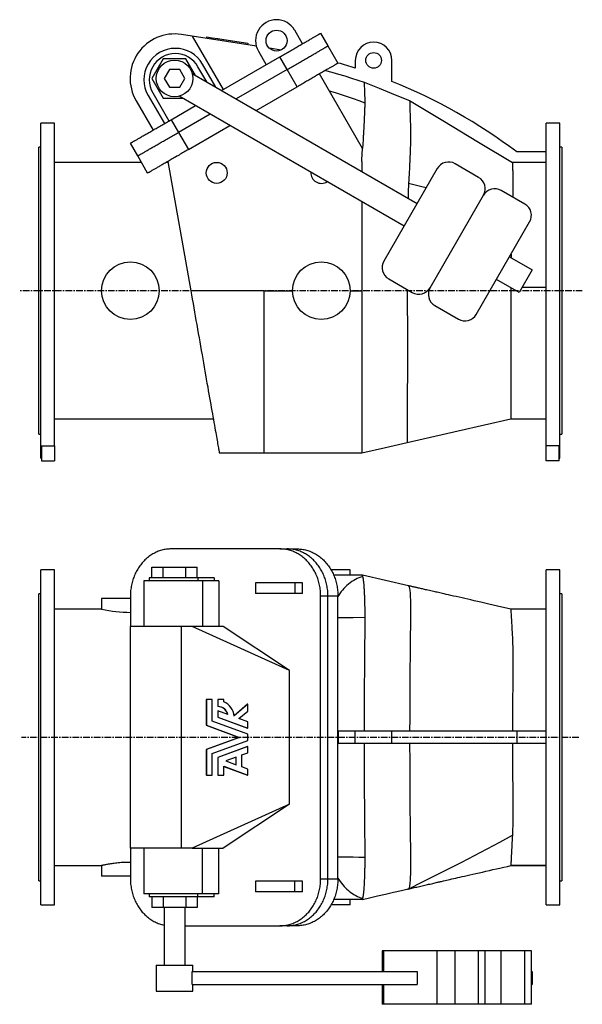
# Model space of a CAD drawing. Extents: x 269 to 2609, y 14 to 1924.
# Tile 1 of 2: x 269 to 1345, y 14 to 1895. Entities that reach past the tile are written whole.
import ezdxf

# ---------------------------------------------------------------- set-up
doc = ezdxf.new("R2010")
doc.units = 0
doc.linetypes.add('CENTERX2', pattern=[20.32, 12.7, -2.54, 2.54, -2.54])
doc.layers.get('0').update_dxf_attribs({"linetype": 'CONTINUOUS'})
doc.layers.add('FORMAT', color=7, linetype='CONTINUOUS')

msp = doc.modelspace()

# ---------------------------------------------------------------- linework, layer by layer
at = {"color": 7, "linetype": 'CONTINUOUS'}
for p, q in [((599.1, 1863.7), (578.5, 1866.9)), ((599.1, 1863.7), (658.1, 1761.5)), ((721.8, 1844.4), (599.1, 1863.7)), ((626.4, 1862.4), (625.9, 1859.5)), ((626.4, 1862.4), (637.4, 1860.7)), ((810, 1849.1), (795, 1875.1)), ((844.6, 1869.1), (858.6, 1844.9)), ((637.4, 1860.7), (636.9, 1857.8)), ((637.4, 1860.7), (648.3, 1859)), ((648.3, 1859), (647.9, 1856)), ((648.3, 1859), (659.3, 1857.3)), ((659.3, 1857.3), (658.8, 1854.3)), ((659.3, 1857.3), (705.4, 1850)), ((705.4, 1850), (704.9, 1847.1)), ((858.6, 1844.9), (877.6, 1812)), ((725.7, 1835.1), (740.7, 1809.1)), ((768.9, 1837.1), (746.6, 1840.5)), ((543.7, 1820.4), (522, 1782.9)), ((587, 1820.4), (543.7, 1820.4)), ((605.3, 1788.7), (587, 1820.4)), ((644.2, 1766.2), (618.8, 1810.3)), ((655.3, 1759.8), (766.7, 1824.1)), ((780.7, 1799.9), (766.7, 1824.1)), ((878.2, 1812.3), (877.3, 1812.6)), ((910.9, 1817.4), (910.9, 1802.4)), ((980.9, 1777.2), (980.9, 1817.4)), ((555.5, 1799.9), (545.7, 1782.9)), ((575.1, 1799.9), (555.5, 1799.9)), ((584.9, 1782.9), (575.1, 1799.9)), ((599, 1792.3), (1029, 1544.1)), ((626.9, 1776.2), (610.1, 1805.3)), ((780.7, 1799.9), (683.3, 1743.7)), ((799.7, 1767), (780.7, 1799.9)), ((924.7, 1648.9), (842.3, 1791.6)), ((522, 1782.9), (543.7, 1745.4)), ((545.7, 1782.9), (555.5, 1765.9)), ((575.1, 1765.9), (584.9, 1782.9)), ((514.8, 1750.3), (545.8, 1696.6)), ((523.5, 1755.3), (554.5, 1701.6)), ((555.5, 1765.9), (575.1, 1765.9)), ((721.3, 1721.7), (799.7, 1767)), ((491.7, 1740.4), (524.2, 1684.1)), ((543.7, 1745.4), (580.3, 1745.4)), ((558.8, 1704.1), (605.3, 1731)), ((1004, 1500.8), (574, 1749)), ((633.3, 1714.8), (572.8, 1679.9)), ((335.9, 1697.4), (309.9, 1697.4)), ((309.9, 1377.4), (309.9, 1697.4)), ((335.9, 1080.7), (335.9, 1697.4)), ((558.8, 1704.1), (572.8, 1679.9)), ((1301.9, 1697.4), (1275.9, 1697.4)), ((1275.9, 1080.7), (1275.9, 1697.4)), ((1301.9, 1377.4), (1301.9, 1697.4)), ((572.8, 1679.9), (591.8, 1647)), ((591.8, 1647), (671.3, 1692.9)), ((494.9, 1634.9), (480.9, 1659.1)), ((309.9, 1651.4), (305.9, 1651.4)), ((305.9, 1377.4), (305.9, 1651.4)), ((1275.9, 1642.4), (1219.4, 1642.4)), ((1305.9, 1651.4), (1301.9, 1651.4)), ((1305.9, 1651.4), (1305.9, 1103.4)), ((502.1, 1622.4), (335.9, 1622.4)), ((513.9, 1602), (494.9, 1634.9)), ((553, 1622.4), (549.2, 1622.4)), ((552.7, 1624.4), (596.2, 1377.4)), ((923.1, 1624.1), (923.1, 1605.2)), ((1146.7, 1593.9), (1101.7, 1619.9)), ((1275.9, 1622.1), (1211.5, 1622.1)), ((1067.5, 1610.8), (965.5, 1434.1)), ((1235, 1542.9), (1190, 1568.9)), ((923.1, 1547.5), (923.1, 1377.4)), ((1053.8, 1383.1), (1155.8, 1559.8)), ((1142.2, 1332.1), (1244.2, 1508.8)), ((1205.7, 1442.1), (1249, 1417.1)), ((1249, 1417.1), (1224, 1373.8)), ((974.7, 1399.9), (1019.7, 1373.9)), ((1224, 1373.8), (1180.7, 1398.8)), ((305.9, 1103.4), (305.9, 1377.4)), ((309.9, 1057.4), (309.9, 1377.4)), ((735.9, 1377.4), (596.2, 1377.4)), ((735.9, 1377.4), (735.9, 1067.4)), ((735.9, 1377.4), (790.9, 1377.4)), ((900.9, 1377.4), (923.1, 1377.4)), ((1011.6, 1378.6), (1010.3, 1377.5)), ((1275.9, 1383.2), (1229.4, 1383.2)), ((1301.9, 1057.4), (1301.9, 1377.4)), ((1063, 1348.9), (1108, 1322.9)), ((335.9, 1132.4), (639.4, 1132.4)), ((1208.1, 1132.4), (1275.9, 1132.4)), ((305.9, 1103.4), (309.9, 1103.4)), ((1301.9, 1103.4), (1305.9, 1103.4)), ((310.9, 1080.7), (335.9, 1080.7)), ((310.9, 1080.7), (310.9, 1052.4)), ((335.9, 1080.7), (335.9, 1052.4)), ((1300.9, 1080.7), (1275.9, 1080.7)), ((1275.9, 1052.4), (1275.9, 1080.7)), ((1300.9, 1052.4), (1300.9, 1080.7)), ((309.9, 1057.4), (310.9, 1057.4)), ((650.9, 1067.4), (735.9, 1067.4)), ((735.9, 1067.4), (923.2, 1067.4)), ((1300.9, 1057.4), (1301.9, 1057.4)), ((310.9, 1052.4), (335.9, 1052.4)), ((1300.9, 1052.4), (1275.9, 1052.4)), ((766.7, 884.1), (558.8, 884.1)), ((766.7, 884.1), (780.7, 884.1)), ((780.7, 884.1), (799.7, 884.1)), ((522, 829.1), (522, 849.1)), ((522, 849.1), (543.7, 849.1)), ((543.7, 829.1), (543.7, 849.1)), ((543.7, 849.1), (587, 849.1)), ((587, 829.1), (587, 849.1)), ((587, 849.1), (608.6, 849.1)), ((608.6, 829.1), (608.6, 849.1)), ((335.9, 844.1), (309.9, 844.1)), ((309.9, 204.1), (309.9, 844.1)), ((335.9, 204.1), (335.9, 844.1)), ((516.8, 829.1), (516.8, 823.1)), ((610.1, 829.1), (516.8, 829.1)), ((641.1, 829.1), (610.1, 829.1)), ((610.1, 829.1), (610.1, 823.1)), ((641.1, 829.1), (641.1, 823.1)), ((865.9, 844.1), (864.5, 844.1)), ((865.9, 841.6), (865.9, 844.1)), ((900.9, 844.1), (865.9, 844.1)), ((924.7, 834.1), (869.5, 834.1)), ((900.9, 834.1), (900.9, 844.1)), ((924.7, 834.1), (924.7, 831.4)), ((924.7, 831.4), (924.7, 834.1)), ((1301.9, 844.1), (1275.9, 844.1)), ((1275.9, 204.1), (1275.9, 844.1)), ((1301.9, 204.1), (1301.9, 844.1)), ((506.8, 823.1), (506.8, 736.1)), ((618.8, 823.1), (506.8, 823.1)), ((649.8, 823.1), (618.8, 823.1)), ((618.8, 823.1), (618.8, 736.1)), ((649.8, 823.1), (649.8, 736.1)), ((720.3, 819.1), (720.3, 799.1)), ((795, 819.1), (720.3, 819.1)), ((810, 819.1), (795, 819.1)), ((795, 819.1), (795, 799.1)), ((810, 799.1), (810, 819.1)), ((309.9, 798.1), (305.9, 798.1)), ((305.9, 250.1), (305.9, 798.1)), ((480.9, 794.1), (480.9, 736.1)), ((795, 799.1), (720.3, 799.1)), ((810, 799.1), (795, 799.1)), ((844.6, 254.1), (844.6, 794.1)), ((858.6, 794.1), (844.6, 794.1)), ((858.6, 254.1), (858.6, 794.1)), ((877.6, 794.1), (858.6, 794.1)), ((877.6, 536.1), (877.6, 794.1)), ((1305.9, 798.1), (1301.9, 798.1)), ((1305.9, 798.1), (1305.9, 250.1)), ((425.9, 789.1), (425.9, 769.1)), ((480.9, 789.1), (425.9, 789.1)), ((425.9, 769.1), (335.9, 769.1)), ((1275.9, 769.1), (1208.1, 769.1)), ((480.3, 736.1), (480.3, 312.1)), ((578.5, 736.1), (480.3, 736.1)), ((599.1, 736.1), (578.5, 736.1)), ((578.5, 312.1), (578.5, 736.1)), ((784.8, 651.7), (599.1, 736.1)), ((658.1, 736.1), (599.1, 736.1)), ((784.8, 651.7), (658.1, 736.1)), ((784.8, 396.5), (784.8, 651.7)), ((625.9, 596.3), (625.9, 547.2)), ((626.4, 596.3), (625.9, 596.3)), ((626.4, 596.3), (626.4, 547.2)), ((637.4, 596.3), (626.4, 596.3)), ((637.4, 555), (637.4, 596.3)), ((647.9, 596.3), (647.9, 582.8)), ((648.3, 596.3), (647.9, 596.3)), ((648.3, 596.3), (648.3, 582.8)), ((659.3, 596.3), (648.3, 596.3)), ((659.3, 591.8), (659.3, 596.3)), ((704.9, 587.3), (679, 565.2)), ((705.4, 587.3), (679, 564.9)), ((705.4, 587.3), (704.9, 587.3)), ((705.4, 574.4), (705.4, 587.3)), ((648.3, 582.8), (647.9, 582.8)), ((647.9, 574.5), (647.9, 562.8)), ((648.3, 574.5), (647.9, 574.5)), ((648.3, 574.5), (648.3, 562.8)), ((667.5, 567.5), (648.3, 574.5)), ((688.3, 559.8), (705.4, 574.4)), ((625.9, 547.2), (688.7, 524.1)), ((626.4, 547.2), (625.9, 547.2)), ((626.4, 547.2), (689.2, 524.1)), ((705.4, 529.9), (637.4, 555)), ((647.9, 562.8), (704.9, 541.7)), ((648.3, 562.8), (647.9, 562.8)), ((648.3, 562.8), (705.4, 541.7)), ((705.4, 553.5), (688.3, 559.8)), ((705.4, 541.7), (705.4, 553.5)), ((705.4, 541.7), (704.9, 541.7)), ((705.4, 518.2), (705.4, 529.9)), ((877.3, 512.1), (877.3, 536.1)), ((878.2, 536.1), (877.3, 536.1)), ((910.9, 536.1), (878.2, 536.1)), ((878.2, 536.1), (878.2, 512.1)), ((910.9, 512.1), (910.9, 536.1)), ((980.9, 536.1), (910.9, 536.1)), ((980.9, 512.1), (980.9, 536.1)), ((1219.4, 536.1), (980.9, 536.1)), ((1219.4, 536.1), (1219.4, 512.1)), ((1275.9, 536.1), (1219.4, 536.1)), ((688.7, 524.1), (625.9, 500.9)), ((689.2, 524.1), (626.4, 500.9)), ((637.4, 493.2), (705.4, 518.2)), ((689.2, 524.1), (688.7, 524.1)), ((878.2, 512.1), (877.3, 512.1)), ((877.6, 254.1), (877.6, 512.1)), ((910.9, 512.1), (878.2, 512.1)), ((980.9, 512.1), (910.9, 512.1)), ((1219.4, 512.1), (980.9, 512.1)), ((1275.9, 512.1), (1219.4, 512.1)), ((625.9, 500.9), (625.9, 451.9)), ((626.4, 500.9), (625.9, 500.9)), ((626.4, 500.9), (626.4, 451.9)), ((637.4, 451.9), (637.4, 493.2)), ((704.9, 506.4), (647.9, 485.4)), ((705.4, 506.4), (648.3, 485.4)), ((694.2, 490.5), (705.4, 494.6)), ((694.2, 467.6), (694.2, 490.5)), ((705.4, 506.4), (704.9, 506.4)), ((705.4, 494.6), (705.4, 506.4)), ((647.9, 485.4), (647.9, 451.9)), ((648.3, 485.4), (647.9, 485.4)), ((648.3, 485.4), (648.3, 451.9)), ((683.2, 486.5), (663.2, 479.1)), ((663.2, 479.1), (683.2, 471.7)), ((682.8, 471.9), (682.8, 486.3)), ((683.2, 471.7), (683.2, 486.5)), ((626.4, 451.9), (625.9, 451.9)), ((626.4, 451.9), (637.4, 451.9)), ((648.3, 451.9), (647.9, 451.9)), ((648.3, 451.9), (659.3, 451.9)), ((659.3, 468.8), (705.4, 451.9)), ((659.3, 451.9), (659.3, 468.8)), ((659.3, 468.7), (704.9, 451.9)), ((705.4, 463.5), (694.2, 467.6)), ((705.4, 451.9), (704.9, 451.9)), ((705.4, 451.9), (705.4, 463.5)), ((784.8, 396.5), (599.1, 312.1)), ((784.8, 396.5), (658.1, 312.1)), ((578.5, 312.1), (480.3, 312.1)), ((480.9, 312.1), (480.9, 254.1)), ((506.8, 312.1), (506.8, 225.1)), ((599.1, 312.1), (578.5, 312.1)), ((599.1, 312.1), (658.1, 312.1)), ((618.8, 225.1), (618.8, 312.1)), ((649.8, 225.1), (649.8, 312.1)), ((335.9, 279.1), (425.9, 279.1)), ((425.9, 279.1), (425.9, 259.1)), ((1208.1, 279.1), (1275.9, 279.1)), ((1208.1, 279.1), (1208.1, 279.1)), ((1275.9, 279.1), (1208.1, 279.1)), ((305.9, 250.1), (309.9, 250.1)), ((480.9, 259.1), (425.9, 259.1)), ((720.3, 249.1), (720.3, 229.1)), ((795, 249.1), (720.3, 249.1)), ((810, 249.1), (795, 249.1)), ((795, 229.1), (795, 249.1)), ((810, 229.1), (810, 249.1)), ((844.6, 254.1), (858.6, 254.1)), ((858.6, 254.1), (877.6, 254.1)), ((1301.9, 250.1), (1305.9, 250.1)), ((795, 229.1), (720.3, 229.1)), ((810, 229.1), (795, 229.1)), ((618.8, 225.1), (506.8, 225.1)), ((516.8, 225.1), (516.8, 219.1)), ((610.1, 219.1), (516.8, 219.1)), ((522, 219.1), (522, 199.1)), ((543.7, 219.1), (543.7, 199.1)), ((587, 219.1), (587, 199.1)), ((608.6, 219.1), (608.6, 199.1)), ((610.1, 219.1), (610.1, 225.1)), ((641.1, 219.1), (610.1, 219.1)), ((649.8, 225.1), (618.8, 225.1)), ((641.1, 219.1), (641.1, 225.1)), ((924.7, 214.1), (869.5, 214.1)), ((900.9, 204.1), (900.9, 214.1)), ((924.7, 216.7), (924.7, 214.1)), ((924.7, 216.7), (924.7, 214.1)), ((309.9, 204.1), (335.9, 204.1)), ((543.7, 199.1), (522, 199.1)), ((587, 199.1), (543.7, 199.1)), ((545.3, 199.1), (545.3, 89.1)), ((585.3, 89.1), (585.3, 199.1)), ((608.6, 199.1), (587, 199.1)), ((865.9, 204.1), (864.5, 204.1)), ((865.9, 204.1), (865.9, 206.6)), ((900.9, 204.1), (865.9, 204.1)), ((1275.9, 204.1), (1301.9, 204.1)), ((585.3, 164.1), (766.7, 164.1)), ((780.7, 164.1), (766.7, 164.1)), ((799.7, 164.1), (780.7, 164.1)), ((962.2, 116.1), (962.2, 76.6)), ((965.5, 116.1), (962.2, 116.1)), ((1067.5, 116.1), (965.5, 116.1)), ((965.5, 76.6), (965.5, 116.1)), ((1101.7, 116.1), (1067.5, 116.1)), ((1067.5, 14.1), (1067.5, 116.1)), ((1146.7, 116.1), (1101.7, 116.1)), ((1101.7, 14.1), (1101.7, 116.1)), ((1159.2, 116.1), (1146.7, 116.1)), ((1146.7, 14.1), (1146.7, 116.1)), ((1159.2, 14.1), (1159.2, 116.1)), ((1190, 116.1), (1159.2, 116.1)), ((1235, 116.1), (1190, 116.1)), ((1190, 14.1), (1190, 116.1)), ((1247.5, 116.1), (1235, 116.1)), ((1235, 14.1), (1235, 116.1)), ((1247.5, 14.1), (1247.5, 116.1)), ((530.3, 89.1), (530.3, 39.1)), ((530.3, 89.1), (535, 89.1)), ((535, 89.1), (600.3, 89.1)), ((599, 51.6), (599, 76.6)), ((599, 76.6), (1029, 76.6)), ((600.3, 76.6), (600.3, 89.1)), ((1029, 76.6), (1029, 51.6)), ((1247.5, 76.6), (1249, 76.6)), ((1249, 76.6), (1249, 51.6)), ((530.3, 39.1), (535, 39.1)), ((535, 39.1), (600.3, 39.1)), ((599, 51.6), (1029, 51.6)), ((600.3, 39.1), (600.3, 51.6)), ((962.2, 51.6), (962.2, 14.1)), ((965.5, 14.1), (965.5, 51.6)), ((1247.5, 51.6), (1249, 51.6)), ((965.5, 14.1), (962.2, 14.1)), ((1067.5, 14.1), (965.5, 14.1)), ((1101.7, 14.1), (1067.5, 14.1)), ((1146.7, 14.1), (1101.7, 14.1)), ((1159.2, 14.1), (1146.7, 14.1)), ((1190, 14.1), (1159.2, 14.1)), ((1235, 14.1), (1190, 14.1)), ((1247.5, 14.1), (1235, 14.1))]:
    msp.add_line(p, q, dxfattribs=at)
for points in [[(766.7, 1824.1), (769, 1825.5), (771.2, 1826.8), (773.5, 1828.1), (775.7, 1829.4), (778, 1830.7), (780.2, 1832), (782.4, 1833.2), (784.7, 1834.5), (786.9, 1835.8), (789, 1837), (791.2, 1838.3), (793.3, 1839.5), (795.5, 1840.8), (797.6, 1842), (799.6, 1843.2), (801.7, 1844.3), (803.7, 1845.5), (805.7, 1846.6), (807.6, 1847.8), (809.5, 1848.9), (811.4, 1850), (813.2, 1851), (815, 1852.1), (816.8, 1853.1), (818.5, 1854.1), (820.2, 1855), (821.8, 1856), (823.4, 1856.9), (824.9, 1857.8), (826.4, 1858.6), (827.8, 1859.4), (829.2, 1860.2), (830.5, 1861), (831.8, 1861.7), (833, 1862.4), (834.2, 1863.1), (835.3, 1863.8), (836.3, 1864.4), (837.3, 1864.9), (838.3, 1865.5), (839.1, 1866), (839.9, 1866.4), (840.7, 1866.9), (841.4, 1867.3), (842, 1867.6), (842.5, 1867.9), (843, 1868.2), (843.4, 1868.5), (843.8, 1868.7), (844.1, 1868.8), (844.3, 1869), (844.5, 1869.1), (844.6, 1869.1), (844.6, 1869.1)], [(780.7, 1799.9), (783, 1801.2), (785.2, 1802.5), (787.5, 1803.8), (789.7, 1805.1), (792, 1806.4), (794.2, 1807.7), (796.4, 1809), (798.7, 1810.3), (800.9, 1811.5), (803, 1812.8), (805.2, 1814), (807.3, 1815.3), (809.5, 1816.5), (811.6, 1817.7), (813.6, 1818.9), (815.7, 1820.1), (817.7, 1821.2), (819.7, 1822.4), (821.6, 1823.5), (823.5, 1824.6), (825.4, 1825.7), (827.2, 1826.8), (829, 1827.8), (830.8, 1828.8), (832.5, 1829.8), (834.2, 1830.8), (835.8, 1831.7), (837.4, 1832.6), (838.9, 1833.5), (840.4, 1834.4), (841.8, 1835.2), (843.2, 1836), (844.5, 1836.8), (845.8, 1837.5), (847, 1838.2), (848.2, 1838.9), (849.3, 1839.5), (850.3, 1840.1), (851.3, 1840.7), (852.3, 1841.2), (853.1, 1841.7), (853.9, 1842.2), (854.7, 1842.6), (855.4, 1843), (856, 1843.4), (856.5, 1843.7), (857, 1844), (857.4, 1844.2), (857.8, 1844.4), (858.1, 1844.6), (858.3, 1844.7), (858.5, 1844.8), (858.6, 1844.9), (858.6, 1844.9)], [(877.6, 1812), (877.6, 1812), (877.5, 1811.9), (877.3, 1811.8), (877.1, 1811.7), (876.8, 1811.5), (876.4, 1811.3), (876, 1811.1), (875.5, 1810.8), (875, 1810.5), (874.4, 1810.1), (873.7, 1809.7), (872.9, 1809.3), (872.1, 1808.8), (871.3, 1808.3), (870.3, 1807.8), (869.3, 1807.2), (868.3, 1806.6), (867.2, 1806), (866, 1805.3), (864.8, 1804.6), (863.5, 1803.8), (862.2, 1803.1), (860.8, 1802.3), (859.4, 1801.5), (857.9, 1800.6), (856.4, 1799.7), (854.8, 1798.8), (853.2, 1797.9), (851.5, 1796.9), (849.8, 1795.9), (848, 1794.9), (846.2, 1793.9), (844.4, 1792.8), (842.5, 1791.7), (840.6, 1790.6), (838.7, 1789.5), (836.7, 1788.3), (834.7, 1787.2), (832.6, 1786), (830.6, 1784.8), (828.5, 1783.6), (826.3, 1782.4), (824.2, 1781.1), (822, 1779.9), (819.9, 1778.6), (817.7, 1777.4), (815.4, 1776.1), (813.2, 1774.8), (811, 1773.5), (808.7, 1772.2), (806.5, 1770.9), (804.2, 1769.6), (802, 1768.3), (799.7, 1767)], [(853.7, 1798.2), (866.2, 1794.8), (878.6, 1791.3), (891, 1787.6), (903.3, 1783.7), (915.6, 1779.7), (927.8, 1775.6)], [(927.8, 1775.6), (927.8, 1775.3), (927.9, 1774.9), (927.9, 1774.4), (927.9, 1773.7), (927.9, 1772.9), (927.9, 1772), (928, 1770.4), (928, 1768.7), (928.1, 1766.6), (928.2, 1764.4), (928.3, 1761.8), (928.3, 1759), (928.4, 1756), (928.5, 1752.7), (928.7, 1749.8), (928.8, 1746.7), (928.9, 1743.5), (929, 1740.1), (929, 1736.6)], [(927.8, 1775.6), (956.7, 1764), (987.3, 1751.8), (1014.8, 1740.8)], [(861, 1759.3), (872.4, 1755.9), (883.8, 1752.3), (895.3, 1748.6), (906.6, 1744.7), (917.9, 1740.7), (929, 1736.6)], [(929, 1736.6), (929, 1736.6), (929, 1736.5), (929, 1736.4), (929, 1736.2), (929, 1735.9), (929, 1735.5), (929, 1735.1), (929, 1734.5), (929, 1733.9), (928.9, 1733.4), (928.9, 1733.1), (928.9, 1732.8), (928.9, 1732.5), (928.9, 1732.2), (928.9, 1732), (928.9, 1731.7), (928.9, 1730.7), (928.8, 1729.8), (928.8, 1728.7), (928.8, 1727.6), (928.7, 1726.6), (928.7, 1725.5), (928.7, 1724.5), (928.6, 1723.5), (928.6, 1722.8), (928.6, 1722), (928.5, 1721.2), (928.5, 1720.3), (928.5, 1719.4), (928.4, 1718.4), (928.4, 1717.3), (928.4, 1716.3), (928.3, 1715.3), (928.3, 1714.2), (928.2, 1713.4), (928.2, 1712.6), (928.2, 1711.8), (928.1, 1710.7), (928.1, 1709.5), (928, 1708.1), (928, 1706.7), (927.9, 1705.5), (927.8, 1703.8), (927.8, 1702.2), (927.7, 1700.6), (927.6, 1698.9), (927.5, 1695.8), (927.4, 1694.4), (927.4, 1694.2), (927.4, 1694), (927.4, 1693.8), (927.3, 1693.6), (927.3, 1693.4), (927.3, 1693.2), (927.2, 1691.5), (927.2, 1689.9), (927.1, 1688.6), (927, 1687.5), (927, 1686.6), (927, 1686.4), (927, 1686.2), (926.9, 1686), (926.9, 1685.8), (926.9, 1685.7), (926.9, 1685.6), (926.9, 1685.4), (926.8, 1683.8), (926.7, 1681.9), (926.6, 1679.8), (926.5, 1677.5), (926.3, 1675.3), (926.2, 1673.1), (926.1, 1671.1), (926, 1669.2), (925.9, 1667.1), (925.7, 1665), (925.6, 1662.8), (925.5, 1660.5), (925.3, 1657.4), (925.1, 1654.5), (924.9, 1651.7), (924.7, 1648.9)], [(1014.8, 1740.8), (1014.8, 1740.4), (1014.9, 1739.7), (1014.9, 1738.8), (1014.9, 1737.5), (1015, 1736), (1015, 1734.3), (1015.1, 1732.2), (1015.1, 1729.9), (1015.2, 1727.5), (1015.3, 1724.9), (1015.4, 1722), (1015.4, 1718.9), (1015.5, 1715.5), (1015.6, 1711.9), (1015.7, 1708.1), (1015.8, 1704), (1016, 1700), (1016.1, 1695.9), (1016.2, 1691.5), (1016.3, 1687), (1016.3, 1684.6), (1016.4, 1681.9), (1016.4, 1679.1), (1016.4, 1676.1), (1016.4, 1673), (1016.3, 1669.7), (1016.3, 1666.3), (1016.2, 1662.7), (1016.2, 1658.9), (1016.1, 1654.9), (1016, 1650.8), (1015.8, 1646.6), (1015.7, 1642.4), (1015.6, 1638), (1015.4, 1633.6), (1015.2, 1629.1), (1015, 1624.3), (1014.8, 1619.5), (1014.6, 1614.5), (1014.3, 1609.6), (1014, 1604.3), (1013.7, 1599.1), (1013.4, 1593.7), (1013.1, 1588.4), (1012.7, 1583.1)], [(1014.8, 1740.8), (1078.1, 1702.6), (1146.7, 1661.2), (1211.5, 1622.1)], [(480.9, 1659.1), (480.9, 1659.2), (481, 1659.2), (481.2, 1659.3), (481.4, 1659.4), (481.7, 1659.6), (482.1, 1659.8), (482.5, 1660.1), (483, 1660.4), (483.6, 1660.7), (484.2, 1661), (484.9, 1661.4), (485.6, 1661.9), (486.4, 1662.3), (487.3, 1662.8), (488.2, 1663.4), (489.2, 1663.9), (490.2, 1664.5), (491.3, 1665.2), (492.5, 1665.8), (493.7, 1666.5), (495, 1667.3), (496.3, 1668), (497.7, 1668.8), (499.1, 1669.7), (500.6, 1670.5), (502.1, 1671.4), (503.7, 1672.3), (505.4, 1673.3), (507, 1674.2), (508.7, 1675.2), (510.5, 1676.2), (512.3, 1677.3), (514.1, 1678.3), (516, 1679.4), (517.9, 1680.5), (519.9, 1681.6), (521.8, 1682.8), (523.9, 1683.9), (525.9, 1685.1), (528, 1686.3), (530.1, 1687.5), (532.2, 1688.8), (534.3, 1690), (536.5, 1691.2), (538.7, 1692.5), (540.9, 1693.8), (543.1, 1695), (545.3, 1696.3), (547.5, 1697.6), (549.8, 1698.9), (552, 1700.2), (554.3, 1701.5), (556.6, 1702.8), (558.8, 1704.1)], [(494.9, 1634.9), (494.9, 1634.9), (495, 1635), (495.2, 1635.1), (495.4, 1635.2), (495.7, 1635.4), (496.1, 1635.6), (496.5, 1635.8), (497, 1636.1), (497.6, 1636.4), (498.2, 1636.8), (498.9, 1637.2), (499.6, 1637.6), (500.4, 1638.1), (501.3, 1638.6), (502.2, 1639.1), (503.2, 1639.7), (504.2, 1640.3), (505.3, 1640.9), (506.5, 1641.6), (507.7, 1642.3), (509, 1643), (510.3, 1643.8), (511.7, 1644.6), (513.1, 1645.4), (514.6, 1646.3), (516.1, 1647.2), (517.7, 1648.1), (519.4, 1649), (521, 1650), (522.7, 1651), (524.5, 1652), (526.3, 1653), (528.1, 1654.1), (530, 1655.2), (531.9, 1656.3), (533.9, 1657.4), (535.8, 1658.5), (537.9, 1659.7), (539.9, 1660.9), (542, 1662.1), (544.1, 1663.3), (546.2, 1664.5), (548.3, 1665.7), (550.5, 1667), (552.7, 1668.2), (554.9, 1669.5), (557.1, 1670.8), (559.3, 1672.1), (561.5, 1673.4), (563.8, 1674.7), (566, 1676), (568.3, 1677.3), (570.6, 1678.6), (572.8, 1679.9)], [(591.8, 1647), (589.6, 1645.7), (587.3, 1644.4), (585, 1643.1), (582.8, 1641.8), (580.5, 1640.5), (578.3, 1639.2), (576.1, 1637.9), (573.9, 1636.6), (571.7, 1635.3), (569.5, 1634.1), (567.3, 1632.8), (565.2, 1631.6), (563.1, 1630.4), (561, 1629.2), (558.9, 1628), (556.9, 1626.8), (554.8, 1625.6), (552.9, 1624.5), (550.9, 1623.4), (549, 1622.3), (547.1, 1621.2), (545.3, 1620.1), (543.5, 1619.1), (541.7, 1618.1), (540, 1617.1), (538.4, 1616.1), (536.7, 1615.2), (535.1, 1614.3), (533.6, 1613.4), (532.1, 1612.5), (530.7, 1611.7), (529.3, 1610.9), (528, 1610.1), (526.7, 1609.4), (525.5, 1608.7), (524.3, 1608), (523.2, 1607.4), (522.2, 1606.8), (521.2, 1606.2), (520.3, 1605.7), (519.4, 1605.2), (518.6, 1604.7), (517.9, 1604.3), (517.2, 1603.9), (516.6, 1603.5), (516, 1603.2), (515.5, 1602.9), (515.1, 1602.7), (514.7, 1602.5), (514.4, 1602.3), (514.2, 1602.2), (514, 1602.1), (513.9, 1602), (513.9, 1602)], [(923.1, 1624.1), (923.3, 1627.6), (923.6, 1631.2), (923.8, 1634.7), (924, 1638.3), (924.3, 1641.9), (924.5, 1645.4), (924.7, 1648.9)], [(1211.5, 1622.1), (1211.5, 1621.7), (1211.5, 1621), (1211.5, 1620.2), (1211.5, 1619.1), (1211.5, 1617.9), (1211.6, 1616.4), (1211.6, 1614.8), (1211.6, 1612.9), (1211.7, 1610.8), (1211.7, 1608.6), (1211.8, 1606.1), (1211.8, 1603.4), (1211.9, 1600.4), (1211.9, 1597.3), (1212, 1594), (1212, 1590.4), (1212.1, 1586.6), (1212.2, 1582.7)], [(1012.7, 1583.1), (1012.4, 1576.7), (1012.2, 1570.4), (1012.2, 1564.1), (1012.2, 1557.7), (1012.1, 1553.8)], [(1012.7, 1583.1), (1038.2, 1576.7), (1046.6, 1574.6)], [(1212.2, 1582.7), (1212.2, 1579.4), (1212.2, 1576.1), (1212.2, 1572.6), (1212.2, 1569), (1212.2, 1565.2), (1212.1, 1561.4), (1212, 1557.5), (1212, 1556.2)], [(1208.6, 1447.2), (1208.6, 1441.5), (1208.5, 1440.4)], [(596.2, 1377.4), (597.7, 1369.2), (599.1, 1361.1), (600.6, 1352.9), (602, 1344.8), (603.4, 1336.6), (604.8, 1328.6), (606.3, 1320.5), (607.7, 1312.5), (609.2, 1304.1), (610.6, 1295.9), (612.1, 1287.6), (613.5, 1279.5), (614.9, 1271.3), (616.4, 1263.1), (617.8, 1255.1), (619.2, 1247.1), (620.6, 1239.3), (622, 1231.5), (623.3, 1223.9), (624.6, 1216.4), (626, 1208.6), (627.3, 1201), (628.7, 1193.5), (629.9, 1186.2), (631.1, 1179.5), (632.3, 1172.9), (633.4, 1166.4), (634.5, 1160.2), (635.6, 1154), (636.7, 1148.1), (637.7, 1142.4), (638.7, 1136.8), (639.7, 1131.1), (640.6, 1125.7), (641.5, 1120.4), (642.4, 1115.4), (643.2, 1110.9), (644, 1106.6), (644.7, 1102.6), (645.4, 1098.7), (646, 1095), (646.6, 1091.6), (647.2, 1088.4), (647.7, 1085.4), (648.2, 1082.5), (648.7, 1079.8), (649.1, 1077.4), (649.5, 1075.2), (649.8, 1073.5), (650.1, 1071.9), (650.3, 1070.6), (650.5, 1069.5), (650.7, 1068.6), (650.8, 1068), (650.9, 1067.6), (650.9, 1067.4), (650.9, 1067.4)], [(923.1, 1377.4), (923.1, 1368.8), (923.1, 1360.3), (923.1, 1351.7), (923.1, 1343.2), (923.1, 1334.7), (923.1, 1326.2), (923.1, 1317.8), (923.1, 1309.4), (923.1, 1300.7), (923.1, 1292), (923.1, 1283.3), (923.2, 1274.8), (923.2, 1266.7), (923.2, 1258.8), (923.2, 1250.9), (923.2, 1243.1), (923.1, 1235.5), (923.1, 1227.9), (923.1, 1220.5), (923.1, 1213.1), (923.1, 1205.6), (923.1, 1198.1), (923.1, 1190.9), (923.1, 1183.8), (923.1, 1177.1), (923.1, 1170.7), (923.2, 1164.4), (923.2, 1158.2), (923.2, 1152.3), (923.1, 1146.4), (923.1, 1140.8), (923.1, 1135.4), (923.1, 1129.8), (923.1, 1124.5), (923.1, 1119.4), (923.1, 1114.5), (923.1, 1110.1), (923.1, 1105.9), (923.1, 1101.8), (923.2, 1098), (923.2, 1094.4), (923.2, 1091), (923.2, 1087.8), (923.2, 1084.9), (923.1, 1082), (923.1, 1079.4), (923.1, 1077.1), (923.1, 1075), (923.1, 1073.2), (923.1, 1071.7), (923.1, 1070.4), (923.1, 1069.3), (923.1, 1068.5), (923.1, 1067.9), (923.2, 1067.5), (923.2, 1067.4), (923.2, 1067.4)], [(1010.3, 1377.5), (1010.3, 1368.8), (1010.3, 1360.1), (1010.3, 1351.4), (1010.3, 1342.7), (1010.3, 1334.1), (1010.4, 1325.5), (1010.4, 1317.4), (1010.4, 1309.4), (1010.4, 1301.5), (1010.4, 1293.6), (1010.4, 1285.8), (1010.4, 1277.6), (1010.4, 1269.5), (1010.4, 1261.5), (1010.4, 1253.6), (1010.4, 1245.8), (1010.4, 1238.2), (1010.4, 1231.1), (1010.4, 1224.1), (1010.4, 1217.2), (1010.4, 1210.5), (1010.4, 1203.9), (1010.3, 1197), (1010.3, 1190.4), (1010.3, 1183.8), (1010.3, 1177.5), (1010.3, 1171.3), (1010.3, 1165.3), (1010.3, 1159.9), (1010.3, 1154.6), (1010.3, 1149.5), (1010.3, 1144.5), (1010.3, 1139.8), (1010.3, 1134.9), (1010.3, 1130.3), (1010.3, 1125.9), (1010.3, 1121.7), (1010.3, 1117.8), (1010.3, 1114.1), (1010.3, 1110.8), (1010.3, 1107.7), (1010.3, 1104.8), (1010.3, 1102.1), (1010.3, 1099.7), (1010.3, 1097.3), (1010.3, 1095.2), (1010.3, 1093.3), (1010.3, 1091.7), (1010.3, 1090.3), (1010.3, 1089.2), (1010.3, 1088.4), (1010.3, 1087.8), (1010.3, 1087.4), (1010.3, 1087.3), (1010.3, 1087.3)], [(1208.1, 1382.9), (1208.1, 1374.8), (1208.1, 1366.5), (1208.1, 1358.1), (1208.1, 1349.8), (1208.1, 1341.4), (1208.1, 1333), (1208.1, 1324.7), (1208.1, 1316.4), (1208.1, 1308.5), (1208.1, 1300.7), (1208.1, 1293), (1208.1, 1285.4), (1208.1, 1277.9), (1208.1, 1270.3), (1208.1, 1262.9), (1208.1, 1255.5), (1208.1, 1248.3), (1208.1, 1241.3), (1208.1, 1234.6), (1208.1, 1228), (1208.1, 1221.7), (1208.1, 1215.5), (1208.1, 1209.4), (1208.1, 1203.4), (1208.1, 1197.6), (1208.1, 1192), (1208.1, 1186.7), (1208.1, 1181.5), (1208.1, 1176.7), (1208.1, 1172.2), (1208.1, 1167.8), (1208.1, 1163.7), (1208.1, 1159.9), (1208.1, 1156.1), (1208.1, 1152.7), (1208.1, 1149.5), (1208.1, 1146.5), (1208.1, 1143.8), (1208.1, 1142), (1208.1, 1140.3), (1208.1, 1138.8), (1208.1, 1137.4), (1208.1, 1135.9), (1208.1, 1134.7), (1208.1, 1133.7), (1208.1, 1133), (1208.1, 1132.6), (1208.1, 1132.4), (1208.1, 1132.4)], [(1010.3, 1087.3), (1107.8, 1109.5), (1208.2, 1132.4)], [(923.2, 1067.4), (968.7, 1077.8), (1010.3, 1087.3)], [(558.8, 884.1), (556.6, 884), (554.3, 883.9), (552, 883.7), (549.8, 883.5), (547.5, 883.1), (545.3, 882.7), (543.1, 882.2), (540.9, 881.6), (538.7, 881), (536.5, 880.3), (534.3, 879.5), (532.2, 878.6), (530.1, 877.7), (528, 876.7), (525.9, 875.6), (523.9, 874.5), (521.8, 873.3), (519.9, 872), (517.9, 870.7), (516, 869.3), (514.1, 867.8), (512.3, 866.3), (510.5, 864.7), (508.7, 863), (507, 861.3), (505.4, 859.5), (503.7, 857.7), (502.1, 855.8), (500.6, 853.9), (499.1, 851.9), (497.7, 849.9), (496.3, 847.8), (495, 845.7), (493.7, 843.5), (492.5, 841.3), (491.3, 839.1), (490.2, 836.8), (489.2, 834.5), (488.2, 832.1), (487.3, 829.7), (486.4, 827.3), (485.6, 824.9), (484.9, 822.4), (484.2, 819.9), (483.6, 817.4), (483, 814.8), (482.5, 812.3), (482.1, 809.7), (481.7, 807.1), (481.4, 804.5), (481.2, 801.9), (481, 799.3), (480.9, 796.7), (480.9, 794.1)], [(844.6, 794.1), (844.6, 796.7), (844.5, 799.3), (844.3, 801.9), (844.1, 804.5), (843.8, 807.1), (843.4, 809.7), (843, 812.3), (842.5, 814.8), (842, 817.4), (841.4, 819.9), (840.7, 822.4), (839.9, 824.9), (839.1, 827.3), (838.3, 829.7), (837.3, 832.1), (836.3, 834.5), (835.3, 836.8), (834.2, 839.1), (833, 841.3), (831.8, 843.5), (830.5, 845.7), (829.2, 847.8), (827.8, 849.9), (826.4, 851.9), (824.9, 853.9), (823.4, 855.8), (821.8, 857.7), (820.2, 859.5), (818.5, 861.3), (816.8, 863), (815, 864.7), (813.2, 866.3), (811.4, 867.8), (809.5, 869.3), (807.6, 870.7), (805.7, 872), (803.7, 873.3), (801.7, 874.5), (799.6, 875.6), (797.6, 876.7), (795.5, 877.7), (793.3, 878.6), (791.2, 879.5), (789, 880.3), (786.9, 881), (784.7, 881.6), (782.4, 882.2), (780.2, 882.7), (778, 883.1), (775.7, 883.5), (773.5, 883.7), (771.2, 883.9), (769, 884), (766.7, 884.1)], [(858.6, 794.1), (858.6, 796.7), (858.5, 799.3), (858.3, 801.9), (858.1, 804.5), (857.8, 807.1), (857.4, 809.7), (857, 812.3), (856.5, 814.8), (856, 817.4), (855.4, 819.9), (854.7, 822.4), (853.9, 824.9), (853.1, 827.3), (852.3, 829.7), (851.3, 832.1), (850.3, 834.5), (849.3, 836.8), (848.2, 839.1), (847, 841.3), (845.8, 843.5), (844.5, 845.7), (843.2, 847.8), (841.8, 849.9), (840.4, 851.9), (838.9, 853.9), (837.4, 855.8), (835.8, 857.7), (834.2, 859.5), (832.5, 861.3), (830.8, 863), (829, 864.7), (827.2, 866.3), (825.4, 867.8), (823.5, 869.3), (821.6, 870.7), (819.7, 872), (817.7, 873.3), (815.7, 874.5), (813.6, 875.6), (811.6, 876.7), (809.5, 877.7), (807.3, 878.6), (805.2, 879.5), (803, 880.3), (800.9, 881), (798.7, 881.6), (796.4, 882.2), (794.2, 882.7), (792, 883.1), (789.7, 883.5), (787.5, 883.7), (785.2, 883.9), (783, 884), (780.7, 884.1)], [(799.7, 884.1), (802, 884), (804.2, 883.9), (806.5, 883.7), (808.7, 883.5), (811, 883.1), (813.2, 882.7), (815.4, 882.2), (817.7, 881.6), (819.9, 881), (822, 880.3), (824.2, 879.5), (826.3, 878.6), (828.5, 877.7), (830.6, 876.7), (832.6, 875.6), (834.7, 874.5), (836.7, 873.3), (838.7, 872), (840.6, 870.7), (842.5, 869.3), (844.4, 867.8), (846.2, 866.3), (848, 864.7), (849.8, 863), (851.5, 861.3), (853.2, 859.5), (854.8, 857.7), (856.4, 855.8), (857.9, 853.9), (859.4, 851.9), (860.8, 849.9), (862.2, 847.8), (863.5, 845.7), (864.8, 843.5), (866, 841.3), (867.2, 839.1), (868.3, 836.8), (869.3, 834.5), (870.3, 832.1), (871.3, 829.7), (872.1, 827.3), (872.9, 824.9), (873.7, 822.4), (874.4, 819.9), (875, 817.4), (875.5, 814.8), (876, 812.3), (876.4, 809.7), (876.8, 807.1), (877.1, 804.5), (877.3, 801.9), (877.5, 799.3), (877.6, 796.7), (877.6, 794.1)], [(924.7, 831.4), (921.3, 830.3), (917.9, 829), (914.5, 827.6), (911.1, 825.9), (907.8, 824), (904.4, 821.8), (901.1, 819.4), (897.8, 816.8), (894.5, 814), (891.3, 810.9), (888.8, 808.2), (886.3, 805.4), (883.9, 802.4), (881.6, 799.2), (879.3, 795.8), (877.6, 793.3)], [(1012.3, 813.7), (968.7, 823.7), (924.7, 833.7)], [(924.7, 831.4), (924.9, 830.8), (925.1, 830.1), (925.3, 829.2), (925.5, 828.3), (925.6, 827.5), (925.7, 826.7), (925.9, 825.9), (926, 825.1), (926.1, 824.3), (926.2, 823.4), (926.3, 822.4), (926.5, 821.3), (926.6, 820.3), (926.7, 818.7), (926.9, 817.1), (927, 815.4), (927.2, 813.6), (927.3, 811.6), (927.4, 810.6), (927.5, 809.6), (927.5, 808.6), (927.6, 807.6), (927.6, 806.5), (927.7, 805.6), (927.7, 804.8), (927.8, 804), (927.8, 803.2), (927.9, 802.3), (927.9, 801.2), (928, 800), (928, 798.8), (928.1, 797.5), (928.1, 796.4), (928.2, 795.4), (928.2, 794.6), (928.2, 793.8), (928.2, 793.2), (928.3, 792.4), (928.3, 791.4), (928.3, 790.5), (928.4, 789.6), (928.4, 788.7), (928.4, 787.7), (928.5, 786.8), (928.5, 785.8), (928.5, 783.8), (928.6, 782), (928.6, 780.3), (928.7, 778.8), (928.7, 777.2), (928.7, 775.6), (928.8, 773.9), (928.8, 772), (928.8, 770.1), (928.9, 767.7), (928.9, 765.4), (928.9, 763.4), (928.9, 763.2), (928.9, 763), (928.9, 762.8), (928.9, 762.6), (928.9, 762.4), (928.9, 762.2), (928.9, 762), (928.9, 761.8), (929, 759.8), (929, 758.1), (929, 756.7), (929, 755.5), (929, 754.5), (929, 753.8), (929, 753.3), (929, 753.2), (929, 753.1)], [(1012.3, 813.7), (1012.4, 813.7), (1012.7, 813.6), (1013.3, 812.8), (1013.9, 811.1), (1014.5, 808.5), (1015, 804.4), (1015.5, 799.3), (1015.8, 793), (1016.1, 785.7), (1016.3, 777.4), (1016.4, 768.1), (1016.4, 764.2), (1016.4, 760.1), (1016.4, 756), (1016.3, 751.7), (1016.3, 747.3)], [(1208.1, 769.1), (1200.2, 770.9), (1191.3, 772.9), (1182.8, 774.9), (1174.4, 776.8), (1166.4, 778.6), (1158.6, 780.4), (1151.1, 782.1), (1144.5, 783.6), (1138.1, 785), (1132, 786.5), (1126, 787.8), (1120.3, 789.1), (1114.9, 790.4), (1109.2, 791.7), (1103.7, 792.9), (1098.6, 794.1), (1093.7, 795.2), (1089.1, 796.2), (1084.8, 797.2), (1080.7, 798.1), (1077.7, 798.8), (1074.9, 799.5), (1072.2, 800.1), (1069.7, 800.6), (1067.4, 801.2), (1065.3, 801.7), (1063.3, 802.1), (1055.3, 803.9), (1047.3, 805.8), (1045.3, 806.2), (1043.3, 806.7), (1041.3, 807.1), (1039.2, 807.6), (1037.2, 808.1), (1035.3, 808.5), (1033.6, 808.9), (1032, 809.3), (1030.5, 809.6), (1029.2, 809.9), (1028.1, 810.1), (1027.2, 810.3), (1026.3, 810.5), (1025.6, 810.7), (1024.9, 810.9), (1023.5, 811.2), (1022.1, 811.5), (1021.1, 811.7), (1020.1, 811.9), (1019.1, 812.2), (1018.1, 812.4), (1017.1, 812.6), (1016.2, 812.8), (1015.4, 813), (1014.6, 813.2), (1014, 813.3), (1013.4, 813.5), (1012.9, 813.6), (1012.5, 813.7), (1012.5, 813.7)], [(929, 753.1), (906.6, 752.6), (883.8, 752.2), (877.6, 752.1)], [(929, 753.1), (929, 741.2), (928.9, 729.3), (928.8, 717.2), (928.6, 705.2), (928.5, 693), (928.4, 680.8), (928.3, 668.6), (928.2, 656.3), (928.2, 643.9), (928.1, 631.5), (928, 618.7), (928, 605.9), (927.9, 593), (927.9, 580.1), (927.9, 567.2), (927.9, 559.4), (927.9, 551.6), (927.8, 543.9), (927.8, 536.1)], [(1208.1, 769.1), (1208.2, 768.9), (1208.2, 768.5), (1208.2, 767.8), (1208.3, 766.9), (1208.3, 765.7), (1208.4, 764.1), (1208.5, 762.3), (1208.7, 760.2), (1208.8, 757.8), (1209, 755.1), (1209.1, 752.3), (1209.3, 749.1), (1209.5, 745.8), (1209.7, 742.2), (1210, 738.3), (1210.2, 734.1), (1210.4, 729.6), (1210.7, 724.9), (1211, 720), (1211.2, 714.8)], [(1016.3, 747.3), (1016.2, 742.6), (1016.1, 732.9), (1016, 723), (1015.9, 713.1), (1015.8, 703), (1015.7, 692.9), (1015.6, 682.7), (1015.5, 672.4), (1015.4, 662), (1015.3, 651.6), (1015.2, 641.1), (1015.2, 630), (1015.1, 618.8), (1015, 607.6), (1015, 596.4), (1014.9, 585.1), (1014.9, 577), (1014.9, 568.8), (1014.9, 560.7), (1014.9, 552.5), (1014.8, 544.3), (1014.8, 536.1)], [(1211.2, 714.8), (1211.4, 710.7), (1211.6, 706.5), (1211.7, 702.2), (1211.9, 697.7), (1212, 693.1), (1212.1, 688.3), (1212.2, 683.5), (1212.2, 678.6), (1212.2, 673.6), (1212.2, 668.4), (1212.2, 663.1), (1212.2, 657.8)], [(1212.2, 657.8), (1212.1, 651.7), (1212, 645.6), (1212, 639.3), (1211.9, 633), (1211.9, 626.5), (1211.8, 619.9), (1211.8, 613.2), (1211.7, 606.4), (1211.7, 599.6), (1211.6, 592.8), (1211.6, 586), (1211.6, 579.1), (1211.6, 572.1), (1211.5, 565), (1211.5, 557.8), (1211.5, 550.6), (1211.5, 543.3), (1211.5, 536.1)], [(927.8, 512.1), (927.8, 502.1), (927.9, 492.2), (927.9, 482.3), (927.9, 472.3), (927.9, 462.4), (927.9, 452.5), (928, 439.2), (928, 425.9), (928.1, 412.7), (928.2, 399.6), (928.3, 386.4), (928.3, 373.4), (928.4, 360.3), (928.5, 347.4), (928.7, 336.8), (928.8, 326.3), (928.9, 315.8), (929, 305.4), (929, 295)], [(1014.8, 512.1), (1014.8, 500.6), (1014.9, 489.2), (1014.9, 477.7), (1014.9, 466.3), (1015, 454.9), (1015, 443.4), (1015.1, 432), (1015.1, 420.7), (1015.2, 410.1), (1015.3, 399.5), (1015.4, 389), (1015.4, 378.6), (1015.5, 368.2), (1015.6, 357.8), (1015.7, 347.6), (1015.8, 337.4), (1016, 328), (1016.1, 318.8), (1016.2, 309.6), (1016.3, 300.5), (1016.3, 296), (1016.4, 291.6), (1016.4, 287.3), (1016.4, 283.1), (1016.4, 279.1), (1016.3, 275.3), (1016.3, 271.6), (1016.2, 268), (1016.2, 264.5), (1016.1, 261.2), (1016, 258), (1015.8, 255.1), (1015.7, 252.3), (1015.6, 249.8), (1015.4, 247.4), (1015.2, 245.2), (1015, 243.2), (1014.8, 241.4), (1014.6, 239.7), (1014.3, 238.3), (1014.1, 237.3), (1013.9, 236.4), (1013.6, 235.7), (1013.3, 235.1), (1013, 234.7), (1012.7, 234.5)], [(1211.5, 512.1), (1211.5, 505.1), (1211.5, 498.1), (1211.5, 491.2), (1211.5, 484.3), (1211.5, 477.4), (1211.6, 470.4), (1211.6, 463.5), (1211.6, 456.6), (1211.7, 449.8), (1211.7, 443), (1211.8, 436.1), (1211.8, 429.4), (1211.9, 422.7), (1211.9, 416.1), (1212, 409.5), (1212, 403), (1212.1, 396.6), (1212.2, 390.4)], [(1212.2, 390.4), (1212.2, 385.5), (1212.2, 380.7), (1212.2, 376), (1212.2, 371.3), (1212.2, 366.8), (1212.1, 362.3), (1212, 358), (1211.9, 353.8), (1211.7, 349.7), (1211.6, 345.7), (1211.4, 341.7), (1211.2, 337.9), (1211.2, 337.2)], [(1014.8, 235.5), (1038.2, 247.2), (1063.7, 260), (1089.2, 272.9), (1114.6, 285.9), (1138.9, 298.5), (1163.1, 311.2), (1187.2, 324.1), (1211.2, 337.2)], [(1211.2, 337.2), (1210.9, 332), (1210.7, 327.1), (1210.4, 322.3), (1210.2, 317.8), (1210, 313.5), (1209.7, 309.4), (1209.5, 305.5), (1209.3, 301.8), (1209.1, 298.4), (1209, 295.3), (1208.8, 292.5), (1208.7, 289.9), (1208.6, 287.6), (1208.5, 285.6), (1208.4, 283.8), (1208.3, 282.3), (1208.2, 281.1), (1208.2, 280.1), (1208.2, 279.5), (1208.1, 279.1)], [(480.9, 285.3), (478.3, 285.3), (475.2, 285.3), (472.2, 285.2), (469.3, 285), (466.4, 284.9), (463.5, 284.7), (460.6, 284.5), (457.8, 284.2), (455.1, 283.9), (452.5, 283.6), (450, 283.3), (447.5, 283), (445.1, 282.7), (442.9, 282.3), (440.7, 282), (438.7, 281.6), (436.8, 281.3), (435, 281), (433.4, 280.6), (431.9, 280.3), (430.5, 280.1), (429.4, 279.8), (428.4, 279.6), (427.5, 279.4), (426.9, 279.3), (426.4, 279.2), (426.1, 279.1), (425.9, 279.1), (425.9, 279.1)], [(877.6, 296), (883.8, 295.9), (895.3, 295.7), (906.6, 295.5), (917.9, 295.3), (929, 295)], [(929, 295), (929, 295), (929, 294.7), (929, 294.4), (929, 293.7), (929, 292.9), (929, 291.9), (929, 290.8), (929, 289.4), (929, 287.8), (928.9, 286.7), (928.9, 285.9), (928.9, 285.3), (928.9, 284.7), (928.9, 284.1), (928.9, 283.5), (928.9, 282.9), (928.9, 280.9), (928.8, 279), (928.8, 277), (928.8, 275), (928.7, 273.2), (928.7, 271.4), (928.7, 269.8), (928.6, 268.2), (928.6, 267.1), (928.6, 266), (928.5, 264.9), (928.5, 263.6), (928.5, 262.4), (928.4, 261), (928.4, 259.7), (928.4, 258.4), (928.3, 257.1), (928.3, 255.9), (928.2, 254.9), (928.2, 254), (928.2, 253.1), (928.1, 252), (928.1, 250.7), (928, 249.3), (928, 247.9), (927.9, 246.8), (927.8, 245.2), (927.8, 243.7), (927.7, 242.4), (927.6, 240.9), (927.5, 238.4), (927.4, 237.4), (927.4, 237.2), (927.4, 237.1), (927.4, 237), (927.3, 236.8), (927.3, 236.7), (927.3, 236.6), (927.2, 235.3), (927.2, 234.2), (927.1, 233.4), (927, 232.6), (927, 232.1), (927, 231.9), (927, 231.8), (926.9, 231.7), (926.9, 231.6), (926.9, 231.5), (926.9, 231.5), (926.9, 231.4), (926.8, 230.4), (926.7, 229.3), (926.6, 228.1), (926.5, 227), (926.3, 225.8), (926.2, 224.8), (926.1, 223.9), (926, 223.1), (925.9, 222.3), (925.7, 221.4), (925.6, 220.7), (925.5, 219.9), (925.3, 218.9), (925.1, 218.1), (924.9, 217.4), (924.7, 216.7)], [(1011.3, 234.2), (1011.5, 234.2), (1012.1, 234.3), (1012.8, 234.5), (1013.3, 234.6), (1013.9, 234.8), (1014.7, 234.9), (1015.6, 235.2), (1016.7, 235.4), (1019, 235.9), (1021.3, 236.5), (1023.7, 237), (1026.2, 237.6), (1028.7, 238.1), (1031.3, 238.7), (1033.8, 239.3), (1036.3, 239.9), (1038.8, 240.5), (1041.3, 241), (1043.8, 241.6), (1046.3, 242.2), (1048.7, 242.8), (1051.1, 243.3), (1053.8, 243.9), (1056.4, 244.5), (1058.9, 245.1), (1061.3, 245.7), (1063.5, 246.2), (1065.7, 246.7), (1067.4, 247.1), (1069.1, 247.5), (1070.7, 247.9), (1072.2, 248.2), (1073.8, 248.6), (1075.5, 249), (1077.4, 249.4), (1079.8, 249.9), (1082.4, 250.5), (1085.3, 251.2), (1088.4, 251.9), (1091.7, 252.7), (1095.3, 253.5), (1099.1, 254.3), (1102.9, 255.2), (1106.8, 256.1), (1110.9, 257), (1115.2, 258), (1119.8, 259), (1124.5, 260.1), (1129.9, 261.3), (1135.5, 262.6), (1141.4, 263.9), (1147.6, 265.3), (1153.9, 266.8), (1160.5, 268.3), (1167.4, 269.8), (1173.9, 271.3), (1180.6, 272.8), (1187.5, 274.4), (1194.6, 276), (1201.9, 277.6), (1208.2, 279.1)], [(480.9, 254.1), (480.9, 251.5), (481, 248.8), (481.2, 246.2), (481.4, 243.6), (481.7, 241), (482.1, 238.4), (482.5, 235.9), (483, 233.3), (483.6, 230.8), (484.2, 228.3), (484.9, 225.8), (485.6, 223.3), (486.4, 220.8), (487.3, 218.4), (488.2, 216), (489.2, 213.7), (490.2, 211.4), (491.3, 209.1), (492.5, 206.8), (493.7, 204.6), (495, 202.5), (496.3, 200.3), (497.7, 198.3), (499.1, 196.2), (500.6, 194.2), (502.1, 192.3), (503.7, 190.4), (505.4, 188.6), (507, 186.8), (508.7, 185.1), (510.5, 183.5), (512.3, 181.9), (514.1, 180.4), (516, 178.9), (517.9, 177.5), (519.9, 176.1), (521.8, 174.9), (523.9, 173.6), (525.9, 172.5), (528, 171.4), (530.1, 170.4), (532.2, 169.5), (534.3, 168.6), (536.5, 167.9), (538.7, 167.1), (540.9, 166.5), (543.1, 165.9), (545.3, 165.4), (545.3, 165.4)], [(766.7, 164.1), (769, 164.1), (771.2, 164.2), (773.5, 164.4), (775.7, 164.7), (778, 165), (780.2, 165.4), (782.4, 165.9), (784.7, 166.5), (786.9, 167.1), (789, 167.9), (791.2, 168.6), (793.3, 169.5), (795.5, 170.4), (797.6, 171.4), (799.6, 172.5), (801.7, 173.6), (803.7, 174.9), (805.7, 176.1), (807.6, 177.5), (809.5, 178.9), (811.4, 180.4), (813.2, 181.9), (815, 183.5), (816.8, 185.1), (818.5, 186.8), (820.2, 188.6), (821.8, 190.4), (823.4, 192.3), (824.9, 194.2), (826.4, 196.2), (827.8, 198.3), (829.2, 200.3), (830.5, 202.5), (831.8, 204.6), (833, 206.8), (834.2, 209.1), (835.3, 211.4), (836.3, 213.7), (837.3, 216), (838.3, 218.4), (839.1, 220.8), (839.9, 223.3), (840.7, 225.8), (841.4, 228.3), (842, 230.8), (842.5, 233.3), (843, 235.9), (843.4, 238.4), (843.8, 241), (844.1, 243.6), (844.3, 246.2), (844.5, 248.8), (844.6, 251.5), (844.6, 254.1)], [(780.7, 164.1), (783, 164.1), (785.2, 164.2), (787.5, 164.4), (789.7, 164.7), (792, 165), (794.2, 165.4), (796.4, 165.9), (798.7, 166.5), (800.9, 167.1), (803, 167.9), (805.2, 168.6), (807.3, 169.5), (809.5, 170.4), (811.6, 171.4), (813.6, 172.5), (815.7, 173.6), (817.7, 174.9), (819.7, 176.1), (821.6, 177.5), (823.5, 178.9), (825.4, 180.4), (827.2, 181.9), (829, 183.5), (830.8, 185.1), (832.5, 186.8), (834.2, 188.6), (835.8, 190.4), (837.4, 192.3), (838.9, 194.2), (840.4, 196.2), (841.8, 198.3), (843.2, 200.3), (844.5, 202.5), (845.8, 204.6), (847, 206.8), (848.2, 209.1), (849.3, 211.4), (850.3, 213.7), (851.3, 216), (852.3, 218.4), (853.1, 220.8), (853.9, 223.3), (854.7, 225.8), (855.4, 228.3), (856, 230.8), (856.5, 233.3), (857, 235.9), (857.4, 238.4), (857.8, 241), (858.1, 243.6), (858.3, 246.2), (858.5, 248.8), (858.6, 251.5), (858.6, 254.1)], [(877.6, 254.1), (877.6, 251.5), (877.5, 248.8), (877.3, 246.2), (877.1, 243.6), (876.8, 241), (876.4, 238.4), (876, 235.9), (875.5, 233.3), (875, 230.8), (874.4, 228.3), (873.7, 225.8), (872.9, 223.3), (872.1, 220.8), (871.3, 218.4), (870.3, 216), (869.3, 213.7), (868.3, 211.4), (867.2, 209.1), (866, 206.8), (864.8, 204.6), (863.5, 202.5), (862.2, 200.3), (860.8, 198.3), (859.4, 196.2), (857.9, 194.2), (856.4, 192.3), (854.8, 190.4), (853.2, 188.6), (851.5, 186.8), (849.8, 185.1), (848, 183.5), (846.2, 181.9), (844.4, 180.4), (842.5, 178.9), (840.6, 177.5), (838.7, 176.1), (836.7, 174.9), (834.7, 173.6), (832.6, 172.5), (830.6, 171.4), (828.5, 170.4), (826.3, 169.5), (824.2, 168.6), (822, 167.9), (819.9, 167.1), (817.7, 166.5), (815.4, 165.9), (813.2, 165.4), (811, 165), (808.7, 164.7), (806.5, 164.4), (804.2, 164.2), (802, 164.1), (799.7, 164.1)], [(877.6, 254.9), (879.3, 252.2), (881.8, 248.7), (884.3, 245.3), (886.8, 242.2), (889.5, 239.2), (892.2, 236.4), (894.9, 233.8), (897.7, 231.4), (900.5, 229.1), (903.4, 227), (906.3, 225.1), (909.2, 223.4), (912.1, 221.8), (915.2, 220.3), (918.4, 218.9), (921.5, 217.7), (924.7, 216.7)], [(924.7, 214.4), (937.9, 217.4), (953.3, 221), (968.7, 224.5), (984.1, 228), (999.5, 231.5), (1012.2, 234.4)], [(1010.7, 234), (1010.7, 234), (1010.9, 234.1), (1011, 234.1), (1011.3, 234.2), (1011.5, 234.2), (1011.8, 234.3), (1012.2, 234.4), (1012.8, 234.5), (1013.1, 234.6), (1013.6, 234.7), (1014.2, 234.8), (1014.9, 235)], [(1014.9, 235), (1012.6, 234.5), (1011.3, 234.2)], [(1012.7, 234.5), (1012.4, 234.4), (1012.2, 234.3), (1012.2, 234.3), (1012.2, 234.4), (1012.2, 234.4)], [(1012.9, 234.6), (1013.2, 234.8), (1014.8, 235.5)]]:
    msp.add_lwpolyline(points, dxfattribs=at)
for centre, radius in [((760.3, 1855.1), 20), ((945.9, 1817.4), 15), ((565.3, 1782.9), 35), ((645.9, 1602.4), 20), ((480.9, 1377.4), 55), ((845.9, 1377.4), 55)]:
    msp.add_circle(centre, radius, dxfattribs=at)
for centre, radius, start, end in [((760.3, 1855.1), 40, 30, 210), ((565.3, 1782.9), 85, 81.0924, 210), ((945.9, 1817.4), 35, 0, 180), ((566.8, 1780.3), 60, 30, 210), ((566.8, 1780.3), 50, 30, 210), ((593.1, 812.2), 1040, 72.2064, 74.0884), ((593.1, 812.2), 1040, 52.9678, 68.1056), ((1089.2, 1598.3), 25, 60, 150), ((845.9, 1602.4), 20, 176.5538, 303.4462), ((1134.2, 1572.3), 25, 330, 60), ((1177.5, 1547.3), 25, 60, 150), ((1222.5, 1521.3), 25, 330, 60), ((987.2, 1421.6), 25, 150, 240), ((1032.2, 1395.6), 25, 240, 330), ((1075.5, 1370.6), 25, 150, 240), ((1120.5, 1344.6), 25, 240, 330), ((1063.2, 920.4), 118.2, 244.5976, 245.3281), ((481.7, 1014.7), 251.9, 257.2089, 269.8243), ((648, 562.9), 31.1, 3.605, 68.6437), ((647.8, 563), 19.8, 13.7241, 89.7545), ((648.2, 563), 19.8, 13.1696, 89.7525)]:
    msp.add_arc(centre, radius, start, end, dxfattribs=at)
at = {"layer": 'FORMAT', "linetype": 'CENTERX2'}
for p, q in [((1344.9, 1377.4), (269.2, 1377.4)), ((1338, 524.1), (272.6, 524.1))]:
    msp.add_line(p, q, dxfattribs=at)

doc.saveas('drawing.dxf')
